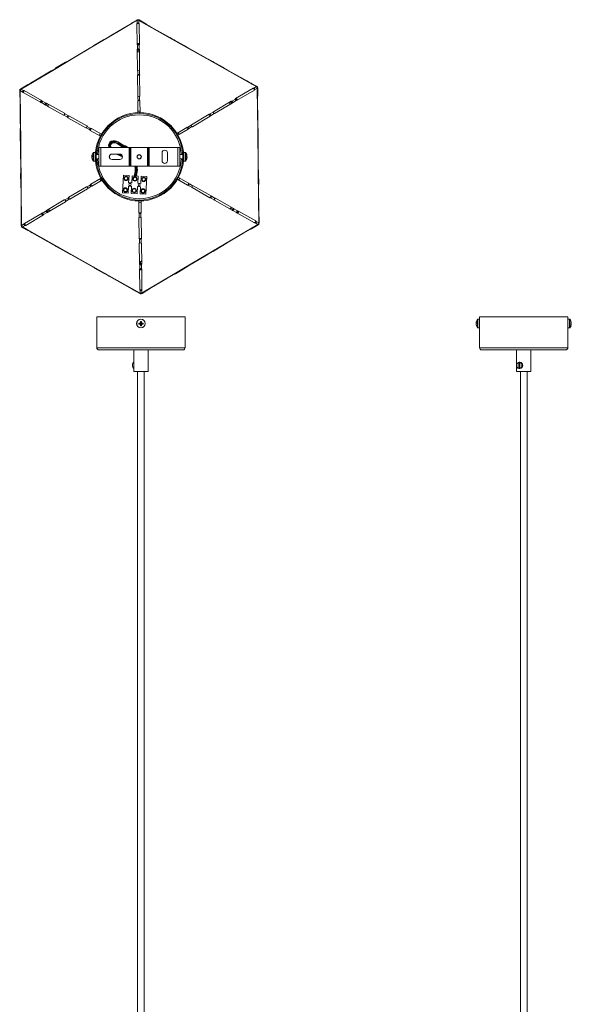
# Model space of a CAD drawing. Header units: millimetres. Extents: x -146 to 434, y -1788 to -5.
# Tile 3 of 3: x -131 to 368, y -896 to -5. Entities that reach past the tile are written whole.
import ezdxf

# ---------------------------------------------------------------- set-up
doc = ezdxf.new("R2010")
doc.units = ezdxf.units.MM

msp = doc.modelspace()

# ---------------------------------------------------------------- linework, layer by layer
at = {"color": 8, "linetype": 'Continuous', "lineweight": 15}
for p, q in [((-30.25, -8.29), (-30.23, -8.33)), ((-24.85, -5.3), (-25.07, -4.94)), ((-23.07, -4.92), (-23.27, -5.28)), ((-16.26, -9.03), (-16.28, -9.07)), ((-54.35, -22.55), (-54.33, -22.59)), ((8.14, -22.77), (8.12, -22.81)), ((-64.67, -28.67), (-64.65, -28.7)), ((18.6, -28.66), (18.58, -28.69)), ((-88.77, -42.93), (-88.75, -42.96)), ((42.99, -42.4), (42.97, -42.43)), ((-99.1, -49.04), (-99.08, -49.07)), ((53.45, -48.28), (53.43, -48.32)), ((77.85, -62.02), (77.83, -62.06)), ((-130.73, -68.87), (-131.14, -68.88)), ((-130.16, -67.14), (-129.95, -67.49)), ((-123.19, -63.3), (-123.17, -63.34)), ((83.14, -65.2), (83.35, -64.83)), ((84.36, -66.56), (83.95, -66.56)), ((-130.83, -75.05), (-130.79, -75.04)), ((84.2, -74.51), (84.16, -74.51)), ((-130.53, -103.04), (-130.49, -103.04)), ((84.51, -102.51), (84.46, -102.51)), ((-130.4, -115.04), (-130.36, -115.04)), ((84.64, -114.51), (84.59, -114.51)), ((-64.21, -132.77), (-64.21, -124.77)), ((-36.65, -120.27), (-41.48, -117.12)), ((-35.48, -118.91), (-36.37, -120.27)), ((-33.39, -120.27), (-35.48, -118.91)), ((18.75, -124.77), (18.75, -132.77)), ((-64.6, -132.57), (-64.6, -124.97)), ((-40.95, -126.27), (-38.57, -127.34)), ((19.14, -124.97), (19.14, -132.57)), ((84.94, -142.51), (84.9, -142.51)), ((-130.1, -143.04), (-130.06, -143.04)), ((-129.97, -155.04), (-129.93, -155.04)), ((85.07, -154.5), (85.03, -154.5)), ((-129.66, -183.04), (-129.62, -183.04)), ((85.37, -182.5), (85.32, -182.5)), ((-129.83, -190.99), (-129.41, -190.99)), ((-128.6, -192.35), (-128.81, -192.71)), ((-123.31, -195.53), (-123.29, -195.49)), ((77.73, -194.25), (77.71, -194.21)), ((84.7, -190.41), (84.49, -190.05)), ((-98.91, -209.26), (-98.89, -209.23)), ((53.64, -208.51), (53.61, -208.47)), ((-88.46, -215.15), (-88.44, -215.12)), ((43.31, -214.62), (43.29, -214.59)), ((-64.06, -228.89), (-64.04, -228.85)), ((19.21, -228.88), (19.19, -228.85)), ((-53.6, -234.78), (-53.58, -234.74)), ((8.88, -234.99), (8.86, -234.96)), ((-29.2, -248.51), (-29.18, -248.48)), ((-15.21, -249.25), (-15.23, -249.22)), ((-22.4, -252.63), (-22.19, -252.27)), ((-20.61, -252.25), (-20.4, -252.61)), ((283.3, -283.54), (283.3, -275.94)), ((283.69, -283.74), (283.69, -275.74)), ((366.65, -275.74), (366.65, -283.74)), ((367.04, -275.94), (367.04, -283.54)), ((-61.41, -301.69), (18.59, -301.69)), ((285.17, -301.69), (365.17, -301.69))]:
    msp.add_line(p, q, dxfattribs=at)
at = {"color": 7, "linetype": 'Continuous', "lineweight": 15}
for p, q in [((-25.07, -4.94), (-29.52, -7.57)), ((-24.83, -27.11), (-25.03, -8.51)), ((-17, -8.34), (-23.07, -4.92)), ((-23.03, -8.49), (-22.83, -27.09)), ((-55.32, -22.84), (-63.94, -27.95)), ((17.86, -27.96), (9.13, -23.05)), ((-24.58, -50.36), (-24.78, -31.76)), ((-23.83, -26.78), (-23.82, -27.57)), ((-23.78, -31.42), (-23.76, -33.75)), ((-22.78, -31.74), (-22.58, -50.34)), ((-89.74, -43.22), (-98.36, -48.32)), ((52.71, -47.58), (43.98, -42.67)), ((-24.33, -73.6), (-24.53, -55.01)), ((-22.53, -54.99), (-22.33, -73.58)), ((83.35, -64.83), (78.84, -62.3)), ((-131.14, -68.88), (-131.09, -74.05)), ((-128.34, -70.22), (-130.73, -68.87)), ((-124.17, -63.59), (-130.16, -67.14)), ((-129.95, -67.49), (-127.56, -68.84)), ((-111.82, -79.76), (-128.03, -70.63)), ((-127.05, -68.89), (-110.84, -78.02)), ((64.26, -76.13), (80.27, -66.66)), ((81.29, -68.38), (65.28, -77.85)), ((80.78, -66.59), (83.14, -65.2)), ((83.95, -66.56), (81.59, -67.96)), ((84.44, -73.52), (84.36, -66.56)), ((-111.61, -78.73), (-110.92, -79.12)), ((-108.08, -81.62), (-111.42, -79.74)), ((-110.65, -78.37), (-107.31, -80.25)), ((-24.16, -88.97), (-24.28, -78.25)), ((-22.28, -78.23), (-22.16, -88.93)), ((44.26, -87.97), (60.26, -78.5)), ((61.28, -80.22), (45.28, -89.69)), ((61.06, -79.19), (59.05, -80.37)), ((60.79, -78.44), (64.08, -76.49)), ((64.88, -77.84), (61.58, -79.79)), ((65.05, -76.83), (64.37, -77.23)), ((-91.56, -91.16), (-107.77, -82.04)), ((-107.57, -81.01), (-105.54, -82.15)), ((-106.79, -80.3), (-90.58, -89.42)), ((40.8, -90.28), (44.07, -88.34)), ((-87.83, -93), (-91.15, -91.14)), ((-90.39, -89.79), (-87.07, -91.66)), ((-71.31, -102.57), (-87.51, -93.45)), ((-86.53, -91.7), (-70.33, -100.83)), ((24.25, -99.81), (40.26, -90.34)), ((41.27, -92.06), (25.27, -101.53)), ((44.86, -89.67), (41.58, -91.61)), ((-130.76, -104.03), (-130.66, -114.05)), ((-57.97, -110.08), (-67.26, -104.85)), ((-66.28, -103.11), (-57.03, -108.31)), ((11.17, -107.55), (20.25, -102.17)), ((21.27, -103.89), (12.07, -109.34)), ((84.87, -113.52), (84.76, -103.5)), ((-58.17, -107.67), (-59.16, -109.42)), ((-40.78, -116.06), (-42.41, -115.18)), ((-62.73, -124.77), (-64.21, -124.77)), ((-62.73, -132.77), (-62.73, -124.77)), ((13.69, -120.27), (-59.56, -120.27)), ((-59.56, -120.27), (-59.56, -137.27)), ((-57.76, -120.27), (-57.76, -137.27)), ((-40.78, -116.06), (-41.75, -117.54)), ((-37.56, -120.27), (-41.75, -117.54)), ((-36.12, -119.7), (-41.06, -116.47)), ((-35.85, -119.28), (-40.78, -116.06)), ((-36.49, -120.27), (-35.51, -118.77)), ((-35.51, -118.77), (-33.2, -120.27)), ((-35.51, -118.77), (-35.48, -118.91)), ((-32.06, -137.27), (-32.06, -120.27)), ((-31.06, -120.27), (-31.06, -137.27)), ((-30.56, -120.27), (-30.56, -137.27)), ((-15.31, -137.27), (-15.31, -120.27)), ((-14.81, -137.27), (-14.81, -120.27)), ((-13.81, -120.27), (-13.81, -137.27)), ((11.89, -137.27), (11.89, -120.27)), ((13.69, -137.27), (13.69, -120.27)), ((18.75, -124.77), (17.27, -124.77)), ((17.27, -124.77), (17.27, -132.77)), ((-65.8, -128.18), (-65.53, -128.22)), ((-65.52, -128.51), (-65.8, -128.5)), ((-65.8, -129.36), (-65.77, -129.36)), ((-64.21, -132.77), (-62.73, -132.77)), ((-62.68, -126.77), (-62.73, -126.77)), ((-62.73, -130.77), (-62.68, -130.77)), ((-59.56, -126.77), (-61.88, -126.77)), ((-61.88, -130.77), (-59.56, -130.77)), ((-49.73, -130.01), (-49.73, -127.53)), ((-40.56, -126.27), (-47.56, -126.27)), ((-47.56, -131.27), (-40.56, -131.27)), ((-2.31, -125.27), (-2.31, -132.27)), ((2.69, -132.27), (2.69, -125.27)), ((16.42, -126.77), (13.69, -126.77)), ((13.69, -130.77), (16.42, -130.77)), ((17.27, -126.77), (17.22, -126.77)), ((17.22, -130.77), (17.27, -130.77)), ((17.27, -132.77), (18.75, -132.77)), ((20.06, -126.83), (20.07, -126.82)), ((20.34, -128.31), (20.06, -128.34)), ((20.06, -129.21), (20.34, -129.24)), ((20.07, -130.73), (20.06, -130.72)), ((-59.56, -137.27), (13.69, -137.27)), ((-24.66, -138.68), (-24.82, -137.27)), ((-130.33, -144.03), (-130.22, -154.05)), ((-66.73, -153.65), (-57.5, -148.19)), ((-56.53, -149.94), (-65.72, -155.38)), ((-38.05, -161.45), (-37.13, -145.47)), ((-37.13, -145.47), (-32.14, -145.76)), ((-32.14, -145.76), (-32.52, -152.24)), ((-29.35, -145.92), (-29.72, -152.4)), ((-29.35, -145.92), (-23.96, -146.23)), ((-23.96, -146.23), (-24.33, -152.71)), ((-21.16, -146.39), (-21.53, -152.87)), ((-21.16, -146.39), (-16.17, -146.68)), ((-17.09, -162.65), (-16.17, -146.68)), ((20.82, -154.44), (11.49, -149.19)), ((12.58, -147.51), (21.8, -152.7)), ((12.71, -149.88), (13.7, -148.13)), ((85.3, -153.51), (85.19, -143.5)), ((-86.74, -165.49), (-70.73, -156.02)), ((-69.72, -157.74), (-85.72, -167.21)), ((-32.69, -155.26), (-33.06, -161.73)), ((-32.69, -155.26), (-29.89, -155.42)), ((-32.52, -152.24), (-29.72, -152.4)), ((-29.89, -155.42), (-30.27, -161.89)), ((-24.5, -155.73), (-24.88, -162.2)), ((-24.5, -155.73), (-21.71, -155.89)), ((-24.33, -152.71), (-21.53, -152.87)), ((-21.71, -155.89), (-22.08, -162.37)), ((41.07, -165.85), (24.87, -156.72)), ((25.85, -154.98), (42.05, -164.1)), ((-106.74, -177.33), (-90.74, -167.86)), ((-90.32, -167.88), (-87.04, -165.94)), ((-86.26, -167.27), (-89.53, -169.21)), ((-38.05, -161.45), (-33.06, -161.73)), ((-30.27, -161.89), (-24.88, -162.2)), ((-23.19, -179.32), (-23.3, -168.7)), ((-22.08, -162.37), (-17.09, -162.65)), ((-21.3, -168.58), (-21.19, -179.3)), ((44.93, -167.76), (41.61, -165.89)), ((42.37, -164.54), (45.69, -166.41)), ((61.33, -177.25), (45.12, -168.13)), ((46.1, -166.38), (62.31, -175.51)), ((-110.34, -179.71), (-107.05, -177.76)), ((-106.52, -178.36), (-104.51, -177.17)), ((-89.72, -169.58), (-105.72, -179.05)), ((62.1, -176.54), (60.08, -175.4)), ((65.18, -179.18), (61.85, -177.3)), ((62.62, -175.93), (65.95, -177.81)), ((66.36, -177.79), (82.57, -186.91)), ((-129.9, -184.03), (-129.82, -190.99)), ((-126.75, -189.17), (-110.74, -179.7)), ((-109.72, -181.42), (-125.73, -190.89)), ((-110.51, -180.72), (-109.83, -180.32)), ((-106.25, -179.11), (-109.54, -181.06)), ((-22.94, -202.56), (-23.14, -183.97)), ((-21.14, -183.95), (-20.94, -202.54)), ((81.58, -188.66), (65.38, -179.53)), ((66.15, -178.82), (65.46, -178.43)), ((85.68, -188.67), (85.62, -183.5)), ((-129.41, -190.99), (-127.05, -189.59)), ((-128.81, -192.71), (-124.3, -195.25)), ((-126.24, -190.95), (-128.6, -192.35)), ((78.71, -193.96), (84.7, -190.41)), ((84.49, -190.05), (82.1, -188.71)), ((82.88, -187.33), (85.27, -188.67)), ((-22.66, -206.86), (-22.7, -203.05)), ((-21.16, -203.04), (-21.12, -206.84)), ((-98.17, -209.96), (-89.45, -214.88)), ((-22.68, -225.81), (-22.89, -207.21)), ((-20.89, -207.19), (-20.68, -225.79)), ((44.28, -214.33), (52.9, -209.23)), ((-63.32, -229.59), (-54.59, -234.5)), ((-22.43, -249.06), (-22.63, -230.46)), ((-22.42, -230.11), (-22.46, -226.29)), ((-21.68, -226.13), (-21.71, -223.8)), ((-21.63, -230.76), (-21.64, -229.97)), ((-20.9, -226.27), (-20.85, -230.09)), ((-20.63, -230.44), (-20.43, -249.03)), ((9.86, -234.7), (18.48, -229.6)), ((-28.46, -249.21), (-22.39, -252.63)), ((-22.19, -252.27), (-22.22, -249.53)), ((-20.64, -249.51), (-20.61, -252.25)), ((-20.4, -252.61), (-15.94, -249.97)), ((-61.41, -273.69), (-61.41, -301.69)), ((-61.41, -273.69), (18.59, -273.69)), ((18.59, -301.69), (18.59, -273.69)), ((285.17, -275.74), (283.69, -275.74)), ((285.17, -273.69), (285.17, -301.69)), ((285.17, -273.69), (365.17, -273.69)), ((365.17, -301.69), (365.17, -273.69)), ((366.65, -275.74), (365.17, -275.74)), ((-23.36, -279.31), (-21.65, -279.51)), ((-23.36, -280.18), (-21.65, -279.97)), ((-21.88, -279.28), (-21.65, -279.51)), ((-21.65, -279.97), (-21.88, -280.2)), ((-21.85, -277.79), (-21.65, -279.51)), ((-21.85, -281.69), (-21.65, -279.97)), ((-21.65, -279.97), (-21.65, -279.51)), ((-21.18, -279.51), (-21.65, -279.51)), ((-21.65, -279.97), (-21.18, -279.97)), ((-20.98, -277.79), (-21.18, -279.51)), ((-21.18, -279.51), (-20.95, -279.28)), ((-19.47, -279.31), (-21.18, -279.51)), ((-21.18, -279.51), (-21.18, -279.97)), ((-20.95, -280.2), (-21.18, -279.97)), ((-19.47, -280.18), (-21.18, -279.97)), ((-20.98, -281.69), (-21.18, -279.97)), ((282.37, -279.18), (282.1, -279.15)), ((282.1, -279.46), (282.38, -279.48)), ((282.14, -280.33), (282.1, -280.33)), ((283.69, -283.74), (285.17, -283.74)), ((365.17, -283.74), (366.65, -283.74)), ((367.96, -277.79), (367.97, -277.78)), ((368.24, -279.28), (367.96, -279.31)), ((367.96, -280.18), (368.24, -280.2)), ((367.97, -281.7), (367.96, -281.69)), ((16.59, -303.69), (-59.41, -303.69)), ((-27.91, -303.69), (-27.91, -323.19)), ((-14.91, -323.19), (-14.91, -303.69)), ((363.17, -303.69), (287.17, -303.69)), ((318.67, -303.69), (318.67, -323.19)), ((331.67, -323.19), (331.67, -303.69)), ((320.77, -315.56), (321.57, -315.56)), ((320.77, -319.74), (320.77, -315.56)), ((321.57, -319.74), (320.77, -319.74)), ((321.62, -314.75), (321.17, -314.75)), ((321.17, -320.5), (321.62, -320.5)), ((321.57, -315.56), (321.57, -319.74)), ((-14.91, -323.19), (-27.91, -323.19)), ((-24.41, -323.19), (-24.41, -1592.76)), ((-18.41, -1592.76), (-18.41, -323.19)), ((331.67, -323.19), (318.67, -323.19)), ((322.17, -323.19), (322.17, -1592.76)), ((328.17, -1592.76), (328.17, -323.19))]:
    msp.add_line(p, q, dxfattribs=at)
at = {"color": 7, "linetype": 'Continuous', "lineweight": 15, "flags": 128}
for points in [[(-24.85, -5.3), (-28.3, -7.33), (-42.07, -15.48), (-69.61, -31.78), (-99.78, -49.63), (-129.95, -67.49)], [(-30.25, -8.29), (-33.69, -10.33), (-47.46, -18.48), (-54.35, -22.55)], [(-54.33, -22.59), (-50.88, -20.55), (-37.11, -12.4), (-30.23, -8.33)], [(-30.23, -8.33), (-29.98, -8.15), (-29.78, -7.96), (-29.63, -7.76), (-29.54, -7.61), (-29.52, -7.57), (-29.56, -7.63), (-29.65, -7.75), (-29.82, -7.95), (-30.06, -8.17), (-30.25, -8.29)], [(-24.82, -8.04), (-24.85, -5.91), (-24.85, -5.3)], [(-23.27, -5.28), (-23.26, -5.9), (-23.24, -8.02)], [(83.14, -65.2), (79.66, -63.23), (65.72, -55.38), (37.83, -39.68), (7.28, -22.48), (-23.27, -5.28)], [(-16.26, -9.03), (-16.51, -8.86), (-16.72, -8.67), (-16.88, -8.49), (-16.98, -8.36), (-17.01, -8.33), (-16.97, -8.39), (-16.88, -8.53), (-16.71, -8.73), (-16.46, -8.95), (-16.28, -9.07)], [(-16.28, -9.07), (-12.79, -11.03), (1.15, -18.88), (8.12, -22.81)], [(8.14, -22.77), (4.65, -20.81), (-9.29, -12.96), (-16.26, -9.03)], [(-54.35, -22.55), (-54.62, -22.69), (-54.89, -22.77), (-55.13, -22.82), (-55.29, -22.84), (-55.33, -22.85), (-55.26, -22.85), (-55.09, -22.84), (-54.84, -22.79), (-54.52, -22.69), (-54.33, -22.59)], [(-24.83, -26.5), (-24.82, -26.61), (-24.77, -26.7), (-24.7, -26.77), (-24.6, -26.83), (-24.47, -26.86), (-24.33, -26.88), (-24.17, -26.87), (-24, -26.84), (-23.83, -26.78)], [(-23.83, -26.78), (-23.63, -26.84), (-23.45, -26.86), (-23.27, -26.86), (-23.12, -26.83), (-23, -26.78), (-22.91, -26.7), (-22.85, -26.6), (-22.83, -26.48)], [(8.12, -22.81), (8.4, -22.93), (8.67, -23), (8.91, -23.04), (9.09, -23.05), (9.13, -23.05), (9.06, -23.04), (8.91, -23.02), (8.66, -22.97), (8.34, -22.87), (8.14, -22.77)], [(-64.67, -28.67), (-68.12, -30.7), (-81.88, -38.85), (-88.77, -42.93)], [(-88.75, -42.96), (-85.31, -40.92), (-71.54, -32.77), (-64.65, -28.7)], [(-64.65, -28.7), (-64.4, -28.52), (-64.21, -28.32), (-64.05, -28.13), (-63.96, -27.98), (-63.94, -27.94), (-63.98, -28), (-64.08, -28.13), (-64.24, -28.32), (-64.48, -28.54), (-64.67, -28.67)], [(-24.57, -31.28), (-24.59, -29.37), (-24.61, -27.45)], [(-23.04, -27.44), (-23.02, -29.35), (-23, -31.26)], [(18.6, -28.66), (18.34, -28.48), (18.13, -28.29), (17.97, -28.11), (17.87, -27.98), (17.85, -27.95), (17.88, -28.02), (17.98, -28.15), (18.15, -28.35), (18.39, -28.57), (18.58, -28.69)], [(18.58, -28.69), (22.06, -30.66), (36, -38.51), (42.97, -42.43)], [(42.99, -42.4), (39.51, -40.43), (25.57, -32.58), (18.6, -28.66)], [(-88.77, -42.93), (-89.05, -43.06), (-89.32, -43.14), (-89.56, -43.19), (-89.72, -43.21), (-89.75, -43.22), (-89.68, -43.22), (-89.52, -43.21), (-89.26, -43.16), (-88.94, -43.06), (-88.75, -42.96)], [(42.97, -42.43), (43.25, -42.56), (43.52, -42.63), (43.77, -42.66), (43.94, -42.67), (43.99, -42.67), (43.92, -42.66), (43.76, -42.64), (43.51, -42.6), (43.2, -42.5), (42.99, -42.4)], [(-99.1, -49.04), (-102.54, -51.08), (-116.31, -59.22), (-123.19, -63.3)], [(-123.17, -63.34), (-119.73, -61.3), (-105.96, -53.15), (-99.08, -49.07)], [(-99.08, -49.07), (-98.83, -48.89), (-98.63, -48.7), (-98.48, -48.5), (-98.38, -48.36), (-98.36, -48.32), (-98.4, -48.37), (-98.5, -48.5), (-98.67, -48.69), (-98.91, -48.91), (-99.1, -49.04)], [(-24.3, -54.51), (-24.32, -52.61), (-24.35, -50.71)], [(-22.8, -50.69), (-22.78, -52.59), (-22.76, -54.49)], [(52.71, -47.59), (52.7, -47.58), (52.74, -47.64), (52.83, -47.78), (53, -47.98), (53.25, -48.2), (53.43, -48.32)], [(53.43, -48.32), (56.92, -50.28), (70.86, -58.13), (77.83, -62.06)], [(77.85, -62.02), (74.36, -60.06), (60.42, -52.21), (53.45, -48.28)], [(77.83, -62.06), (78.11, -62.19), (78.38, -62.26), (78.62, -62.29), (78.8, -62.3), (78.84, -62.3), (78.77, -62.29), (78.61, -62.27), (78.37, -62.22), (78.05, -62.12), (77.85, -62.02)], [(-130.73, -68.87), (-130.68, -72.87), (-130.51, -88.87), (-130.17, -120.87), (-129.79, -155.93), (-129.41, -190.99)], [(-123.19, -63.3), (-123.47, -63.43), (-123.74, -63.52), (-123.98, -63.57), (-124.14, -63.59), (-124.18, -63.6), (-124.1, -63.6), (-123.94, -63.58), (-123.68, -63.54), (-123.36, -63.43), (-123.17, -63.34)], [(85.27, -188.67), (85.23, -185.59), (85.06, -169.59), (84.72, -137.59), (84.38, -105.59), (83.95, -66.56)], [(-130.79, -75.04), (-130.82, -74.74), (-130.89, -74.47), (-130.98, -74.24), (-131.06, -74.09), (-131.09, -74.05), (-131.06, -74.11), (-131, -74.26), (-130.92, -74.5), (-130.85, -74.82), (-130.83, -75.05)], [(-130.83, -75.05), (-130.79, -79.04), (-130.61, -95.04), (-130.53, -103.04)], [(-130.49, -103.04), (-130.53, -99.04), (-130.7, -83.04), (-130.79, -75.04)], [(-112.35, -79.46), (-112.25, -79.5), (-112.15, -79.5), (-112.05, -79.48), (-111.95, -79.42), (-111.86, -79.33), (-111.78, -79.21), (-111.71, -79.07), (-111.65, -78.91), (-111.61, -78.73)], [(-111.61, -78.73), (-111.46, -78.59), (-111.35, -78.44), (-111.26, -78.29), (-111.21, -78.14), (-111.2, -78.01), (-111.22, -77.89), (-111.28, -77.79), (-111.37, -77.72)], [(-24.03, -77.73), (-24.05, -75.85), (-24.07, -73.96)], [(-22.57, -73.94), (-22.55, -75.83), (-22.53, -77.71)], [(64.79, -75.82), (64.71, -75.88), (64.65, -75.97), (64.62, -76.07), (64.62, -76.19), (64.66, -76.31), (64.72, -76.44), (64.8, -76.57), (64.91, -76.7), (65.05, -76.83)], [(65.05, -76.83), (65.1, -77.02), (65.17, -77.2), (65.26, -77.35), (65.36, -77.46), (65.47, -77.54), (65.58, -77.58), (65.7, -77.58), (65.81, -77.54)], [(84.2, -74.51), (84.23, -74.2), (84.29, -73.93), (84.37, -73.69), (84.43, -73.54), (84.44, -73.51), (84.4, -73.57), (84.33, -73.72), (84.24, -73.96), (84.17, -74.29), (84.16, -74.51)], [(84.16, -74.51), (84.2, -78.51), (84.38, -94.51), (84.46, -102.51)], [(84.51, -102.51), (84.46, -98.51), (84.29, -82.51), (84.2, -74.51)], [(-22.17, -87.53), (-22.73, -87.52), (-24.17, -87.55)], [(-130.53, -103.04), (-130.55, -103.35), (-130.61, -103.63), (-130.69, -103.86), (-130.75, -104.01), (-130.76, -104.04), (-130.73, -103.98), (-130.66, -103.83), (-130.57, -103.59), (-130.5, -103.26), (-130.49, -103.04)], [(-67.59, -104.37), (-68.53, -103.84), (-70.87, -102.53)], [(-70.13, -101.22), (-67.8, -102.54), (-66.85, -103.07)], [(13.27, -108.64), (12.34, -107.06), (12.25, -106.91)], [(20.83, -102.13), (21.76, -101.57), (24.07, -100.2)], [(24.84, -101.5), (22.52, -102.86), (21.59, -103.41)], [(84.46, -102.51), (84.5, -102.81), (84.57, -103.08), (84.66, -103.31), (84.74, -103.47), (84.76, -103.5), (84.74, -103.44), (84.68, -103.29), (84.59, -103.05), (84.52, -102.73), (84.51, -102.51)], [(-130.36, -115.04), (-130.39, -114.74), (-130.46, -114.47), (-130.55, -114.24), (-130.63, -114.08), (-130.66, -114.05), (-130.63, -114.11), (-130.57, -114.26), (-130.48, -114.5), (-130.41, -114.82), (-130.4, -115.04)], [(-130.4, -115.04), (-130.36, -119.04), (-130.18, -135.04), (-130.1, -143.04)], [(-130.06, -143.04), (-130.1, -139.04), (-130.27, -123.04), (-130.36, -115.04)], [(-40.78, -116.06), (-42.9, -114.91), (-44.82, -114.33), (-46.54, -114.26), (-48.19, -114.73), (-49.45, -115.64), (-50.29, -116.85), (-50.71, -118.19), (-50.57, -119.97), (-50.42, -120.27)], [(84.64, -114.51), (84.66, -114.2), (84.72, -113.92), (84.8, -113.69), (84.86, -113.54), (84.87, -113.51), (84.83, -113.57), (84.77, -113.72), (84.68, -113.96), (84.61, -114.29), (84.59, -114.51)], [(84.59, -114.51), (84.64, -118.51), (84.81, -134.51), (84.9, -142.51)], [(84.94, -142.51), (84.89, -138.51), (84.72, -122.51), (84.64, -114.51)], [(-41.75, -117.54), (-43.58, -116.55), (-45.11, -116.1), (-46.33, -116.06), (-47.36, -116.37), (-48.11, -116.93), (-48.61, -117.66), (-48.84, -118.46), (-48.75, -119.49), (-48.37, -120.27)], [(-65.77, -128.19), (-65.78, -128.32), (-65.8, -128.5)], [(-26.81, -137.27), (-26.76, -137.44), (-26.74, -137.62)], [(84.9, -142.51), (84.93, -142.81), (85, -143.08), (85.09, -143.31), (85.17, -143.46), (85.2, -143.5), (85.17, -143.44), (85.11, -143.29), (85.02, -143.05), (84.95, -142.73), (84.94, -142.51)], [(-130.1, -143.04), (-130.12, -143.35), (-130.18, -143.62), (-130.26, -143.86), (-130.32, -144.01), (-130.33, -144.04), (-130.3, -143.98), (-130.23, -143.83), (-130.14, -143.59), (-130.07, -143.26), (-130.06, -143.04)], [(-58.73, -148.91), (-57.8, -150.49), (-57.71, -150.64)], [(-129.93, -155.04), (-129.96, -154.74), (-130.03, -154.47), (-130.12, -154.24), (-130.2, -154.08), (-130.23, -154.04), (-130.2, -154.11), (-130.14, -154.25), (-130.05, -154.49), (-129.98, -154.81), (-129.97, -155.04)], [(-129.97, -155.04), (-129.92, -159.04), (-129.75, -175.04), (-129.66, -183.04)], [(-129.62, -183.04), (-129.66, -179.04), (-129.84, -163.04), (-129.93, -155.04)], [(-70.3, -156.05), (-67.98, -154.69), (-67.05, -154.13)], [(-66.29, -155.42), (-67.22, -155.97), (-69.53, -157.35)], [(24.67, -156.33), (22.34, -155.01), (21.39, -154.48)], [(22.13, -153.17), (23.07, -153.7), (25.41, -155.02)], [(85.07, -154.5), (85.09, -154.2), (85.15, -153.92), (85.23, -153.69), (85.29, -153.54), (85.3, -153.5), (85.27, -153.57), (85.2, -153.72), (85.11, -153.96), (85.04, -154.29), (85.03, -154.5)], [(85.03, -154.5), (85.07, -158.5), (85.24, -174.5), (85.32, -182.5)], [(85.37, -182.5), (85.32, -178.5), (85.15, -162.5), (85.07, -154.5)], [(-23.29, -170.02), (-22.73, -170.02), (-21.29, -170)], [(66.89, -178.09), (66.79, -178.05), (66.69, -178.05), (66.59, -178.07), (66.49, -178.13), (66.4, -178.22), (66.31, -178.34), (66.24, -178.48), (66.19, -178.64), (66.15, -178.82)], [(-129.66, -183.04), (-129.69, -183.35), (-129.75, -183.62), (-129.83, -183.85), (-129.89, -184.01), (-129.9, -184.04), (-129.86, -183.98), (-129.79, -183.83), (-129.7, -183.58), (-129.63, -183.26), (-129.62, -183.04)], [(-110.51, -180.72), (-110.56, -180.53), (-110.63, -180.35), (-110.72, -180.2), (-110.82, -180.08), (-110.93, -180), (-111.04, -179.96), (-111.16, -179.97), (-111.27, -180.01)], [(-110.25, -181.73), (-110.17, -181.66), (-110.11, -181.58), (-110.08, -181.48), (-110.09, -181.36), (-110.12, -181.24), (-110.18, -181.11), (-110.26, -180.98), (-110.38, -180.85), (-110.51, -180.72)], [(-22.89, -183.6), (-22.92, -180.92), (-22.93, -179.84)], [(-21.43, -179.82), (-21.42, -180.9), (-21.39, -183.59)], [(66.15, -178.82), (66, -178.96), (65.89, -179.11), (65.8, -179.26), (65.75, -179.4), (65.73, -179.54), (65.76, -179.66), (65.82, -179.76), (65.91, -179.83)], [(85.32, -182.5), (85.36, -182.81), (85.43, -183.08), (85.52, -183.31), (85.6, -183.46), (85.62, -183.5), (85.6, -183.44), (85.54, -183.29), (85.45, -183.05), (85.38, -182.73), (85.37, -182.5)], [(-128.6, -192.35), (-125.12, -194.31), (-111.18, -202.17), (-83.3, -217.87), (-52.74, -235.07), (-22.19, -252.27)], [(-123.29, -195.49), (-123.57, -195.36), (-123.84, -195.29), (-124.08, -195.26), (-124.26, -195.25), (-124.3, -195.25), (-124.23, -195.26), (-124.08, -195.28), (-123.83, -195.33), (-123.52, -195.43), (-123.31, -195.53)], [(-123.31, -195.53), (-119.82, -197.49), (-105.88, -205.34), (-98.91, -209.26)], [(-98.89, -209.23), (-102.38, -207.27), (-116.32, -199.41), (-123.29, -195.49)], [(-20.61, -252.25), (-17.16, -250.21), (-3.39, -242.07), (24.15, -225.77), (54.32, -207.91), (84.49, -190.05)], [(77.71, -194.21), (74.27, -196.25), (60.5, -204.4), (53.61, -208.47)], [(53.64, -208.51), (57.08, -206.47), (70.85, -198.32), (77.73, -194.25)], [(77.73, -194.25), (78.01, -194.11), (78.28, -194.03), (78.52, -193.98), (78.68, -193.96), (78.71, -193.95), (78.64, -193.95), (78.48, -193.97), (78.22, -194.01), (77.9, -194.11), (77.71, -194.21)], [(-98.17, -209.96), (-98.16, -209.97), (-98.2, -209.9), (-98.29, -209.77), (-98.46, -209.57), (-98.71, -209.35), (-98.89, -209.23)], [(53.61, -208.47), (53.37, -208.65), (53.17, -208.85), (53.02, -209.05), (52.92, -209.19), (52.9, -209.23), (52.94, -209.18), (53.04, -209.05), (53.2, -208.86), (53.45, -208.64), (53.64, -208.51)], [(-88.44, -215.12), (-88.72, -214.99), (-88.98, -214.92), (-89.23, -214.88), (-89.4, -214.87), (-89.45, -214.88), (-89.38, -214.89), (-89.22, -214.91), (-88.97, -214.95), (-88.66, -215.05), (-88.46, -215.15)], [(-88.46, -215.15), (-84.97, -217.11), (-71.03, -224.96), (-64.06, -228.89)], [(-64.04, -228.85), (-67.52, -226.89), (-81.47, -219.04), (-88.44, -215.12)], [(43.29, -214.59), (39.85, -216.62), (26.08, -224.77), (19.19, -228.85)], [(19.21, -228.88), (22.65, -226.85), (36.42, -218.7), (43.31, -214.62)], [(43.31, -214.62), (43.59, -214.49), (43.85, -214.4), (44.1, -214.36), (44.26, -214.33), (44.29, -214.33), (44.22, -214.33), (44.06, -214.34), (43.8, -214.39), (43.48, -214.49), (43.29, -214.59)], [(-64.06, -228.89), (-63.8, -229.06), (-63.6, -229.25), (-63.43, -229.44), (-63.33, -229.57), (-63.31, -229.59), (-63.35, -229.53), (-63.44, -229.4), (-63.61, -229.2), (-63.86, -228.97), (-64.04, -228.85)], [(-21.63, -230.76), (-21.83, -230.71), (-22.01, -230.69), (-22.19, -230.69), (-22.34, -230.71), (-22.46, -230.77), (-22.55, -230.85), (-22.61, -230.95), (-22.63, -231.07)], [(-20.63, -231.05), (-20.64, -230.94), (-20.69, -230.85), (-20.76, -230.78), (-20.87, -230.72), (-20.99, -230.68), (-21.13, -230.67), (-21.29, -230.68), (-21.46, -230.71), (-21.63, -230.76)], [(19.19, -228.85), (18.94, -229.03), (18.75, -229.22), (18.59, -229.42), (18.5, -229.56), (18.48, -229.6), (18.52, -229.55), (18.62, -229.42), (18.78, -229.23), (19.02, -229.01), (19.21, -228.88)], [(-53.58, -234.74), (-53.86, -234.62), (-54.13, -234.54), (-54.37, -234.51), (-54.55, -234.5), (-54.59, -234.5), (-54.53, -234.51), (-54.37, -234.53), (-54.12, -234.58), (-53.81, -234.68), (-53.6, -234.78)], [(-53.6, -234.78), (-50.12, -236.74), (-36.17, -244.59), (-29.2, -248.51)], [(-29.18, -248.48), (-32.67, -246.51), (-46.61, -238.67), (-53.58, -234.74)], [(8.86, -234.96), (5.42, -237), (-8.35, -245.14), (-15.23, -249.22)], [(-15.21, -249.25), (-11.77, -247.22), (2, -239.07), (8.88, -234.99)], [(8.88, -234.99), (9.16, -234.86), (9.43, -234.78), (9.67, -234.73), (9.83, -234.7), (9.87, -234.7), (9.8, -234.7), (9.63, -234.71), (9.38, -234.76), (9.06, -234.86), (8.86, -234.96)], [(-29.2, -248.51), (-28.95, -248.69), (-28.74, -248.88), (-28.58, -249.06), (-28.48, -249.19), (-28.45, -249.22), (-28.49, -249.15), (-28.58, -249.02), (-28.75, -248.82), (-29, -248.6), (-29.18, -248.48)], [(-15.23, -249.22), (-15.48, -249.4), (-15.68, -249.59), (-15.83, -249.79), (-15.93, -249.93), (-15.95, -249.97), (-15.9, -249.92), (-15.81, -249.79), (-15.64, -249.6), (-15.4, -249.38), (-15.21, -249.25)], [(282.14, -279.15), (282.12, -279.28), (282.1, -279.46)], [(285.17, -277.74), (285.18, -277.85), (285.19, -278.18), (285.21, -278.68), (285.22, -279.3), (285.22, -279.97), (285.21, -280.62), (285.2, -281.16), (285.18, -281.55), (285.17, -281.73), (285.17, -281.72)], [(365.17, -281.72), (365.17, -281.73), (365.16, -281.54), (365.15, -281.15), (365.13, -280.6), (365.12, -279.95), (365.12, -279.28), (365.14, -278.67), (365.15, -278.17), (365.17, -277.85), (365.17, -277.74)], [(-27.91, -320.42), (-28.36, -320.07), (-28.79, -319.36), (-29.05, -318.42), (-29.1, -317.36), (-28.94, -316.35), (-28.59, -315.51), (-28.1, -314.95), (-27.91, -314.84)], [(321.17, -314.75), (320.3, -314.95), (319.55, -315.51), (319.02, -316.35), (318.78, -317.36), (318.86, -318.42), (319.25, -319.36), (319.91, -320.07), (320.73, -320.46), (321.62, -320.46), (322.44, -320.07), (323.09, -319.36), (323.49, -318.42), (323.57, -317.36), (323.33, -316.35), (322.79, -315.51), (322.04, -314.95), (321.17, -314.75)]]:
    msp.add_lwpolyline(points, dxfattribs=at)
at = {"color": 8, "linetype": 'Continuous', "lineweight": 15, "flags": 128}
for points in [[(-24.64, -4.75), (-24.61, -4.74), (-24.49, -4.76), (-24.35, -4.84), (-24.21, -4.98), (-24.06, -5.17)], [(-23.5, -4.74), (-23.53, -4.73), (-23.65, -4.75), (-23.78, -4.83), (-23.92, -4.97), (-24.06, -5.17)], [(-131.09, -68.41), (-131.08, -68.38), (-131.01, -68.29), (-130.87, -68.21), (-130.68, -68.16), (-130.44, -68.12)], [(-130.53, -67.42), (-130.55, -67.45), (-130.6, -67.56), (-130.59, -67.71), (-130.54, -67.9), (-130.44, -68.12)], [(-42.41, -115.18), (-42.9, -114.92), (-44.81, -114.36), (-46.52, -114.31), (-48.14, -114.79), (-49.37, -115.72), (-50.17, -116.94), (-50.52, -118.28), (-50.39, -120.04), (-50.27, -120.27)], [(-41.06, -116.47), (-43.09, -115.39), (-44.89, -114.87), (-46.45, -114.84), (-47.89, -115.28), (-48.96, -116.12), (-49.63, -117.21), (-49.91, -118.4), (-49.58, -120.27)], [(-41.48, -117.12), (-43.39, -116.1), (-45.02, -115.63), (-46.36, -115.6), (-47.55, -115.97), (-48.41, -116.65), (-48.95, -117.53), (-49.18, -118.48), (-49.08, -119.7), (-48.8, -120.27)], [(-42.55, -126.27), (-41.33, -126.94), (-38.14, -128.36)], [(-129.77, -191.46), (-129.75, -191.49), (-129.68, -191.58), (-129.54, -191.65), (-129.35, -191.7), (-129.11, -191.73)], [(-129.18, -192.44), (-129.21, -192.41), (-129.25, -192.3), (-129.25, -192.15), (-129.2, -191.96), (-129.11, -191.73)], [(85.27, -188.67), (85.44, -188.67), (85.57, -188.67), (85.65, -188.67), (85.68, -188.67), (85.68, -188.67)], [(-21.96, -252.81), (-21.93, -252.82), (-21.81, -252.8), (-21.68, -252.72), (-21.54, -252.58), (-21.4, -252.38)], [(-20.82, -252.8), (-20.86, -252.8), (-20.97, -252.79), (-21.11, -252.71), (-21.25, -252.57), (-21.4, -252.38)]]:
    msp.add_lwpolyline(points, dxfattribs=at)
at = {"color": 7, "linetype": 'Continuous', "lineweight": 15}
for centre, radius in [((-22.73, -128.77), 40), ((-22.73, -128.77), 39.2), ((-22.93, -128.77), 1.95), ((-22.93, -128.77), 1.75), ((-34.8, -148.36), 2), ((-34.8, -148.36), 1.5), ((-26.81, -148.82), 2), ((-26.81, -148.82), 1.5), ((-18.82, -149.28), 2), ((-18.82, -149.28), 1.5), ((-35.4, -158.85), 2), ((-35.4, -158.85), 1.5), ((-31.2, -153.83), 1), ((-27.41, -159.31), 2), ((-27.41, -159.31), 1.5), ((-23.02, -154.3), 1), ((-19.43, -159.77), 2), ((-19.43, -159.77), 1.5), ((-21.41, -279.74), 4), ((-21.41, -279.74), 3.8)]:
    msp.add_circle(centre, radius, dxfattribs=at)
for centre, radius, start, end in [((-24.05, -6.66), 2, 60.62253, 120.61285), ((-24.2, -8.59), 0.831, 138.69828, 174.97), ((-23.72, -9.47), 1.34, 103.57637, 166.87911), ((-24.04, -7.76), 2.59, 90.49076, 108.29289), ((-24.03, -8.68), 1.02, 39.97003, 141.26535), ((-24.03, -7.76), 2.59, 72.94249, 90.74462), ((-24.28, -9.44), 1.3, 13.21278, 78.8025), ((-23.78, -8.55), 0.76, 4.51332, 44.28915), ((-24.5, -25.82), 0.34, 179.8513, 244.29906), ((-23.86, -24.02), 2.25, 249.47881, 291.75656), ((-23.18, -25.8), 0.34, 296.93632, 1.38408), ((-24.45, -27.11), 0.378, 180.29562, 245.078), ((-23.95, -31.84), 0.833, 137.95239, 174.899), ((-23.47, -32.71), 1.33, 103.36293, 166.86644), ((-23.44, -35.05), 1.34, 103.74489, 166.755), ((-23.84, -25.48), 2.12, 248.83395, 292.40143), ((-23.77, -31.93), 1.02, 40.60743, 140.62795), ((-24.03, -32.69), 1.29, 13.20656, 79.03483), ((-24.06, -35.07), 1.36, 14.93073, 77.04014), ((-23.21, -27.09), 0.384, 296.81101, 0.28613), ((-23.54, -31.8), 0.763, 4.57755, 45.04182), ((-24.19, -50.36), 0.382, 180.43333, 246.59017), ((-23.59, -48.7), 2.14, 249.46296, 291.77241), ((-22.97, -50.34), 0.389, 295.37159, 0.07566), ((54.72, -46.2), 2.44, 215.21714, 238.65596), ((-23.69, -55.08), 0.836, 136.76971, 174.78843), ((-23.23, -55.96), 1.32, 103.0284, 166.84638), ((-23.52, -55.17), 1.02, 41.62132, 139.61406), ((-23.76, -55.93), 1.28, 13.1954, 79.40057), ((-23.29, -55.05), 0.768, 4.67865, 46.23396), ((-129.14, -68.86), 2, 120.62253, 180.61285), ((-128.19, -69.4), 2.59, 150.49076, 168.29289), ((-128.18, -69.39), 2.59, 132.94249, 150.74462), ((-127.38, -69.85), 1.02, 99.97003, 201.26535), ((-127.55, -69.95), 0.831, 198.69828, 234.97), ((-126.54, -69.98), 1.34, 163.57637, 226.87911), ((-126.85, -70.45), 1.3, 73.21278, 138.8025), ((-127.37, -69.58), 0.76, 64.51332, 104.28915), ((80.1, -68.27), 1.34, 43.57637, 106.87911), ((80.62, -67.41), 0.831, 78.69828, 114.97), ((79.84, -67.76), 1.3, 313.21278, 18.8025), ((80.63, -67.61), 1.02, 339.97003, 81.26535), ((80.86, -67.75), 0.76, 304.51332, 344.28915), ((81.4, -67.15), 2.62, 13.01579, 48.21959), ((82.36, -66.58), 2, 0.62253, 60.61285), ((-112.78, -78.83), 0.34, 239.8513, 304.29906), ((-114.02, -77.37), 2.25, 309.49991, 351.73547), ((-112.13, -77.68), 0.34, 356.93632, 61.38408), ((-111.63, -79.43), 0.378, 240.29562, 305.078), ((-112.74, -78.09), 2.12, 308.83395, 352.40143), ((-111.03, -78.35), 0.384, 356.81101, 60.28613), ((-107.11, -80.99), 0.763, 64.57755, 105.04182), ((-23.94, -73.6), 0.389, 180.69498, 249.20427), ((-23.44, -78.33), 0.841, 134.60126, 174.59181), ((-23, -79.19), 1.3, 102.3974, 166.80787), ((-23.34, -71.89), 2.19, 250.54453, 290.69085), ((-23.27, -78.41), 1.02, 43.48914, 137.74624), ((-23.5, -79.16), 1.26, 13.17167, 80.09382), ((-22.72, -73.58), 0.398, 292.8836, 359.68791), ((-23.05, -78.29), 0.775, 4.86159, 48.4161), ((58.08, -81.3), 1.34, 43.74489, 106.755), ((60.09, -80.1), 1.33, 43.36293, 106.86644), ((60.61, -79.25), 0.833, 77.95239, 114.899), ((59.84, -79.61), 1.29, 313.20656, 19.03483), ((60.62, -79.45), 1.02, 340.60743, 80.62795), ((60.85, -79.59), 0.763, 304.57755, 345.04182), ((64.45, -76.45), 0.378, 120.29562, 185.078), ((66.17, -76.16), 2.12, 188.83395, 232.40143), ((65.09, -77.52), 0.384, 236.81101, 300.28613), ((65.55, -75.76), 0.34, 119.8513, 184.29906), ((67.43, -75.42), 2.25, 189.51243, 231.72295), ((66.22, -76.9), 0.34, 236.93632, 301.38408), ((-107.12, -81.25), 1.02, 100.60743, 200.62795), ((-107.29, -81.36), 0.833, 197.95239, 234.899), ((-106.29, -81.39), 1.33, 163.36293, 226.86644), ((-106.59, -81.85), 1.29, 73.20656, 139.03483), ((-104.25, -82.52), 1.34, 163.74489, 226.755), ((-104.54, -83.08), 1.36, 74.93073, 137.04014), ((44.45, -88.3), 0.382, 120.43333, 186.59017), ((46.19, -87.99), 2.14, 189.46296, 231.77241), ((57.75, -80.77), 1.36, 314.93073, 17.04014), ((-91.37, -90.83), 0.382, 240.43333, 306.59017), ((-92.51, -89.48), 2.14, 309.46296, 351.77241), ((-90.78, -89.76), 0.389, 355.37159, 60.07566), ((-86.87, -92.66), 1.02, 101.62132, 199.61406), ((-87.03, -92.76), 0.836, 196.76971, 234.78843), ((-86.04, -92.8), 1.32, 163.0284, 226.84638), ((-86.34, -93.25), 1.28, 73.1954, 139.40057), ((-86.86, -92.4), 0.768, 64.67865, 106.23396), ((40.08, -91.93), 1.32, 43.0284, 106.84638), ((40.61, -91.09), 0.836, 76.76971, 114.78843), ((39.84, -91.45), 1.28, 313.1954, 19.40057), ((40.61, -91.29), 1.02, 341.62132, 79.61406), ((40.84, -91.43), 0.768, 304.67865, 346.23396), ((45.08, -89.35), 0.389, 235.37159, 300.07566), ((-71.12, -102.23), 0.389, 240.69498, 309.20427), ((-72.3, -100.86), 2.19, 310.54453, 350.69085), ((-70.53, -101.17), 0.398, 352.8836, 59.68791), ((-66.62, -104.06), 1.02, 103.48914, 197.74624), ((-66.77, -104.16), 0.841, 194.60126, 234.59181), ((-65.81, -104.21), 1.3, 162.3974, 226.80787), ((-66.08, -104.63), 1.26, 73.17167, 140.09382), ((-66.61, -103.81), 0.775, 64.86159, 108.4161), ((20.08, -103.75), 1.3, 42.3974, 106.80787), ((20.6, -102.94), 0.841, 74.60126, 114.59181), ((19.86, -103.3), 1.26, 313.17167, 20.09382), ((20.61, -103.12), 1.02, 343.48914, 77.74624), ((20.83, -103.26), 0.775, 304.86159, 348.4161), ((24.45, -100.14), 0.389, 120.69498, 189.20427), ((26.22, -99.8), 2.19, 190.54453, 230.69085), ((25.08, -101.18), 0.398, 232.8836, 299.68791), ((-64.21, -125.25), 0.48, 90, 144.21696), ((0.19, -125.27), 2.5, 0, 180), ((18.75, -125.25), 0.48, 35.78304, 90), ((-60.09, -128.61), 5.72, 168.14297, 175.68396), ((-64.86, -128.41), 0.966, 132.84814, 166.18175), ((-64.81, -128.28), 1.01, 192.33476, 209.29423), ((-64.63, -129.34), 1.2, 137.58388, 166.32909), ((-59.89, -128.6), 5.93, 184.34168, 198.24853), ((-60.1, -128.94), 5.71, 184.31061, 198.56533), ((-59.33, -128.77), 6.5, 144.21696, 168.1403), ((-59.33, -128.77), 6.5, 191.8597, 215.78304), ((-58.65, -128.12), 6.88, 176.58616, 183.41384), ((-64.64, -130.61), 0.892, 170.49983, 189.50017), ((-64.21, -132.29), 0.48, 215.78304, 270), ((-47.56, -128.77), 2.5, 90, 270), ((-22.03, -86.95), 44.81, 241.33187, 249.0131), ((-40.56, -128.77), 2.5, 270, 90), ((0.19, -132.27), 2.5, 180, 0), ((18.75, -132.29), 0.48, 270, 324.21696), ((13.87, -128.77), 6.5, 17.52817, 35.78304), ((13.87, -128.77), 6.5, 324.21696, 342.47183), ((13.83, -128.77), 6.52, 4.05659, 17.36773), ((12.3, -128.77), 7.77, 356.78738, 3.21262), ((13.83, -128.77), 6.52, 342.63227, 355.94341), ((-47.28, -140.04), 20.68, 343.16374, 6.72786), ((-43.94, -140.4), 19.36, 342.75006, 5.11699), ((-70.54, -156.37), 0.398, 52.8836, 119.68791), ((-71.69, -157.75), 2.19, 10.54453, 50.69085), ((-69.91, -157.41), 0.389, 300.69498, 9.20427), ((-66.07, -154.42), 1.02, 163.48914, 257.74624), ((-66.29, -154.29), 0.775, 124.86159, 168.4161), ((-65.32, -154.24), 1.26, 133.1716, 200.092), ((-65.54, -153.8), 1.3, 222.39918, 286.80798), ((-66.07, -154.61), 0.841, 254.60126, 294.59181), ((20.62, -152.92), 1.26, 253.17167, 320.09382), ((21.15, -153.74), 0.775, 244.86159, 288.4161), ((20.35, -153.33), 1.3, 342.3974, 46.80787), ((21.15, -153.48), 1.02, 283.48914, 17.74624), ((21.31, -153.39), 0.841, 14.60126, 54.59181), ((26.84, -156.68), 2.19, 130.54453, 170.69085), ((25.07, -156.38), 0.398, 172.8836, 239.68791), ((25.66, -155.32), 0.389, 60.69498, 129.20427), ((-90.54, -168.2), 0.389, 55.37159, 120.07566), ((-91.65, -169.56), 2.14, 9.46296, 51.77241), ((-89.91, -169.25), 0.382, 300.43333, 6.59017), ((-86.07, -166.26), 1.02, 161.62132, 259.61406), ((-86.3, -166.12), 0.768, 124.67865, 166.23396), ((-85.3, -166.09), 1.28, 133.19539, 199.40026), ((-85.54, -165.62), 1.32, 223.02871, 286.8464), ((-86.07, -166.45), 0.836, 256.76971, 294.78843), ((40.87, -164.3), 1.28, 253.1954, 319.40057), ((41.4, -165.15), 0.768, 244.67865, 286.23396), ((40.58, -164.75), 1.32, 343.0284, 46.84638), ((41.41, -164.89), 1.02, 281.62132, 19.61406), ((41.57, -164.79), 0.836, 16.76971, 54.78843), ((47.05, -168.06), 2.14, 129.46296, 171.77241), ((45.31, -167.79), 0.389, 175.37159, 240.07566), ((45.91, -166.72), 0.382, 60.43333, 126.59017), ((-106.08, -178.1), 1.02, 160.60743, 260.62795), ((-106.31, -177.96), 0.763, 124.57755, 165.04182), ((-105.3, -177.94), 1.29, 133.20656, 199.0348), ((-103.21, -176.78), 1.36, 134.93073, 197.04014), ((-103.54, -176.25), 1.34, 223.74489, 286.755), ((59.08, -174.47), 1.36, 254.93073, 317.04014), ((58.79, -175.02), 1.34, 343.74489, 46.755), ((61.13, -175.7), 1.29, 253.20656, 319.03483), ((61.65, -176.56), 0.763, 244.57755, 285.04182), ((60.83, -176.16), 1.33, 343.36293, 46.86644), ((61.66, -176.29), 1.02, 280.60743, 20.62795), ((61.83, -176.19), 0.833, 17.95239, 54.899), ((67.28, -179.46), 2.12, 128.83395, 172.40143), ((66.17, -178.12), 0.378, 60.29562, 125.078), ((-111.68, -180.65), 0.34, 56.93632, 121.38408), ((-112.89, -182.13), 2.25, 9.51243, 51.72295), ((-111.01, -181.79), 0.34, 299.8513, 4.29906), ((-110.55, -180.03), 0.384, 56.81101, 120.28613), ((-111.63, -181.39), 2.12, 8.83395, 52.40143), ((-109.91, -181.09), 0.378, 300.29562, 5.078), ((-105.55, -177.45), 1.33, 223.36296, 286.86644), ((-106.07, -178.3), 0.833, 257.95239, 294.899), ((-21.97, -178.39), 1.26, 193.17167, 260.09382), ((-22.41, -179.26), 0.775, 184.86159, 228.4161), ((-22.74, -183.97), 0.398, 112.8836, 179.68791), ((-22.19, -179.13), 1.02, 223.48914, 317.74624), ((-22.12, -185.66), 2.19, 70.54453, 110.69085), ((-22.46, -178.36), 1.3, 282.3974, 346.80787), ((-22.02, -179.22), 0.841, 314.60126, 354.59181), ((-21.53, -183.95), 0.389, 0.69498, 69.20427), ((65.57, -179.2), 0.384, 176.81101, 240.28613), ((68.56, -180.18), 2.25, 129.51243, 171.72295), ((66.67, -179.87), 0.34, 176.93632, 241.38408), ((67.32, -178.72), 0.34, 59.8513, 124.29906), ((81.08, -187.57), 1.34, 343.57637, 46.87911), ((82.09, -187.59), 0.831, 18.69828, 54.97), ((-127.83, -190.97), 2, 180.62253, 240.61285), ((-126.89, -190.41), 2.59, 192.94249, 210.74462), ((-126.88, -190.42), 2.59, 210.49076, 228.29289), ((-126.09, -189.94), 1.02, 159.97003, 261.26535), ((-126.32, -189.8), 0.76, 124.51332, 164.28915), ((-125.3, -189.78), 1.3, 133.21271, 198.80071), ((-125.56, -189.28), 1.34, 223.57812, 286.87922), ((-126.08, -190.14), 0.831, 258.69828, 294.97), ((81.39, -187.1), 1.3, 253.21278, 318.8025), ((81.91, -187.97), 0.76, 244.51332, 284.28915), ((81.92, -187.7), 1.02, 279.97003, 21.26535), ((82.7, -188.14), 2.62, 313.01579, 348.21959), ((83.68, -188.69), 2, 300.62253, 0.61285), ((-21.7, -201.62), 1.28, 193.1954, 259.40057), ((-22.17, -202.5), 0.768, 184.67865, 226.23396), ((-21.94, -202.38), 1.02, 221.62132, 319.61406), ((-22.23, -201.59), 1.32, 283.0284, 346.84638), ((-21.77, -202.46), 0.836, 316.76971, 354.78843), ((-100.18, -211.35), 2.44, 35.21714, 58.65596), ((-22.5, -207.21), 0.389, 115.37159, 180.07566), ((-21.87, -208.85), 2.14, 69.46296, 111.77241), ((-21.27, -207.19), 0.382, 0.43333, 66.59017), ((-21.4, -222.47), 1.36, 194.93073, 257.04014), ((-22.03, -222.5), 1.34, 283.74489, 346.755), ((-21.44, -224.86), 1.29, 193.20656, 259.03483), ((-21.92, -225.75), 0.763, 184.57755, 225.04182), ((-22.25, -230.45), 0.384, 116.81101, 180.28613), ((-22.28, -231.75), 0.34, 116.93632, 181.38408), ((-21.69, -225.62), 1.02, 220.60743, 320.62795), ((-21.6, -233.53), 2.25, 69.51243, 111.72295), ((-21.62, -232.07), 2.12, 68.83395, 112.40143), ((-21.99, -224.83), 1.33, 283.36293, 346.86644), ((-21.51, -225.71), 0.833, 317.95239, 354.899), ((-21.01, -230.44), 0.378, 0.29562, 65.078), ((-20.96, -231.73), 0.34, 359.8513, 64.29906), ((-21.18, -248.11), 1.3, 193.21278, 258.8025), ((-21.68, -249), 0.76, 184.51332, 224.28915), ((-21.44, -248.87), 1.02, 219.97003, 321.26535), ((-21.74, -248.08), 1.34, 283.57637, 346.87911), ((-21.26, -248.96), 0.831, 318.69828, 354.97), ((-21.41, -250.89), 2, 240.62253, 300.61285), ((-21.43, -249.79), 2.59, 252.94249, 270.74462), ((-21.42, -249.79), 2.59, 270.49076, 288.29289), ((288.57, -279.74), 6.5, 144.21696, 168.1403), ((283.69, -276.22), 0.48, 90, 144.21696), ((366.65, -276.22), 0.48, 35.78304, 90), ((361.77, -279.74), 6.5, 17.52817, 35.78304), ((-13.7, -279.74), 9.67, 177.41971, 182.58029), ((-21.45, -344.27), 64.99, 90.37331, 91.68362), ((-21.45, -215.22), 64.99, 268.31638, 269.62669), ((43.11, -279.7), 64.99, 178.31638, 179.62669), ((43.11, -279.78), 64.99, 180.37331, 181.68362), ((-21.41, -287.45), 9.67, 87.41971, 92.58029), ((-21.41, -272.03), 9.67, 267.41971, 272.58029), ((-85.94, -279.7), 64.99, 0.37331, 1.68362), ((-85.94, -279.78), 64.99, 358.31638, 359.62669), ((-21.38, -344.27), 64.99, 88.31638, 89.62669), ((-21.38, -215.22), 64.99, 270.37331, 271.68362), ((-29.12, -279.74), 9.67, 357.41971, 2.58029), ((287.81, -279.58), 5.72, 168.14297, 175.68396), ((283.04, -279.38), 0.966, 132.84814, 166.18175), ((283.09, -279.25), 1.01, 192.33476, 209.29423), ((283.27, -280.3), 1.2, 137.58388, 166.32909), ((288.01, -279.57), 5.93, 184.34168, 198.24853), ((287.8, -279.9), 5.71, 184.31061, 198.56533), ((288.57, -279.74), 6.5, 191.8597, 215.78304), ((289.25, -279.08), 6.88, 176.58616, 183.41384), ((283.26, -281.57), 0.892, 170.49983, 189.50017), ((283.69, -283.26), 0.48, 215.78304, 270), ((366.65, -283.26), 0.48, 270, 324.21696), ((361.77, -279.74), 6.5, 324.21696, 342.47183), ((361.73, -279.74), 6.52, 4.05659, 17.36773), ((360.2, -279.74), 7.77, 356.78738, 3.21262), ((361.73, -279.74), 6.52, 342.63227, 355.94341), ((-59.41, -301.69), 2, 180, 270), ((16.59, -301.69), 2, 270, 0), ((287.17, -301.69), 2, 180, 270), ((363.17, -301.69), 2, 270, 0), ((321.5, -317.63), 2.88, 272.364, 87.636)]:
    msp.add_arc(centre, radius, start, end, dxfattribs=at)
at = {"color": 8, "linetype": 'Continuous', "lineweight": 15}
for centre, radius, start, end in [((83.17, -65.95), 0.987, 321.74591, 25.32465), ((-22.73, -128.77), 38, 3.01696, 176.98304), ((-22.73, -128.77), 38, 183.01696, 356.98304), ((-44.51, -140.78), 18.01, 343.03428, 11.23602), ((-41.9, -141.56), 15.82, 343.43594, 15.73016), ((-40.17, -141.73), 14.8, 342.78421, 17.52484), ((-40.1, -141.26), 15.32, 341.42676, 15.06518), ((84.5, -189.3), 0.987, 335.91073, 39.48947)]:
    msp.add_arc(centre, radius, start, end, dxfattribs=at)

doc.saveas('drawing.dxf')
